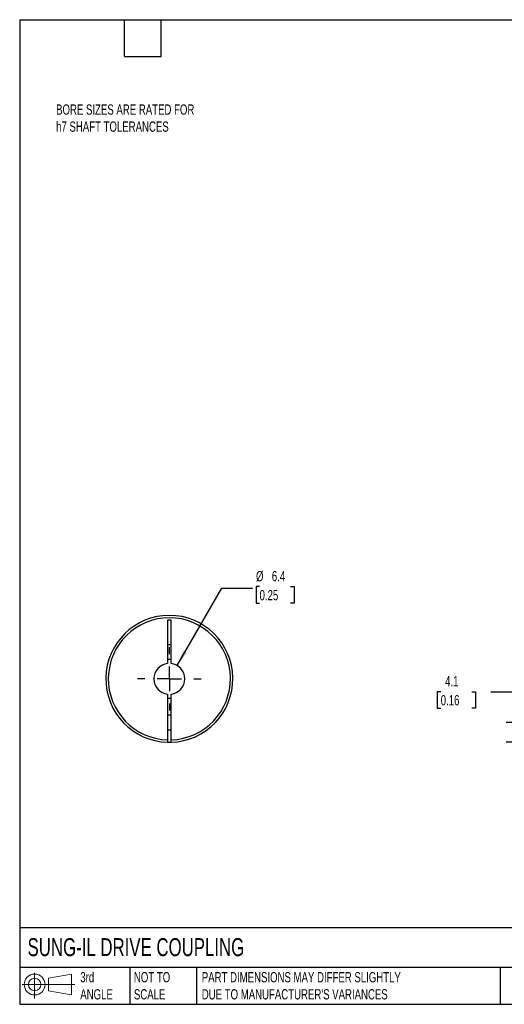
# Model space of a CAD drawing. Header units: millimetres. Extents: x 6 to 273, y 6 to 210.
# Tile 1 of 3: x 6 to 106, y 6 to 210. Entities that reach past the tile are written whole.
import ezdxf

# ---------------------------------------------------------------- set-up
doc = ezdxf.new("R2010")
doc.units = ezdxf.units.MM
doc.linetypes.add('SLD-Center', pattern=[19.05, 15.24, -1.27, 1.27, -1.27])
doc.linetypes.add('SLD-Solid', pattern=[0])
doc.layers.add('CENTER', color=40, linetype='SLD-Center')
doc.layers.add('SLD-DEFPOINTS', color=7, linetype='Continuous')
doc.layers.add('DIMENSIONS', color=140, linetype='SLD-Solid', lineweight=25)
doc.layers.add('TEXT', color=140, linetype='SLD-Solid', lineweight=25)
doc.styles.add('SLDTEXTSTYLE0', font='TXT', dxfattribs={"width": 0.7})
doc.dimstyles.new('SLDDIMSTYLE0', dxfattribs={"dimtxt": 2.158008, "dimasz": 3.302, "dimexe": 0, "dimexo": 0.0625, "dimgap": 0.539502, "dimtad": 0, "dimtih": 1, "dimtoh": 1, "dimdec": 1, "dimrnd": 1e-09, "dimzin": 12, "dimdsep": 46, "dimtxsty": 'SLDTEXTSTYLE0', "dimsah": 1, "dimcen": 0.09, "dimadec": 0, "dimazin": 3, "dimtfac": 1, "dimtdec": 1, "dimtmove": 0, "dimatfit": 0, "dimfxl": 0, "dimfrac": 2, "dimtolj": 1, "dimtzin": 12, "dimarcsym": 0})
doc.dimstyles.new('SLDDIMSTYLE4', dxfattribs={"dimtxt": 2.158008, "dimasz": 3.302, "dimexe": 0, "dimexo": 0.0625, "dimgap": 0.539502, "dimtad": 0, "dimtih": 1, "dimtoh": 1, "dimdec": 1, "dimrnd": 1e-09, "dimzin": 12, "dimdsep": 46, "dimtxsty": 'SLDTEXTSTYLE0', "dimsah": 1, "dimcen": 0, "dimadec": 0, "dimazin": 3, "dimtfac": 1, "dimtdec": 1, "dimtofl": 0, "dimtmove": 0, "dimatfit": 3, "dimfxl": 0, "dimfrac": 2, "dimtolj": 1, "dimtzin": 12, "dimarcsym": 0})

# ---------------------------------------------------------------- blocks, each defined once
blk = doc.blocks.new('Block11')
at = {"color": 7, "linetype": 'SLD-Solid', "lineweight": 18}
for p, q in [((2.59, 5.31), (2.59, 0)), ((5.48, 4.17), (10.18, 5.03)), ((5.48, 1.6), (5.48, 4.17)), ((10.18, 5.03), (10.18, 0.73)), ((0, 2.88), (10.87, 2.88)), ((5.48, 1.6), (10.18, 0.73))]:
    blk.add_line(p, q, dxfattribs=at)
for radius in [2.15, 1.29]:
    blk.add_circle((2.59, 2.88), radius, dxfattribs=at)
blk = doc.blocks.new('Block12')
at = {"layer": 'SLD-DEFPOINTS'}
blk.add_blockref('Block11', (0, 0), dxfattribs=at)
blk = doc.blocks.new('_D_1')
at = {"layer": 'DIMENSIONS'}
for p, q in [((93.2, 70.87), (92.48, 70.87)), ((92.48, 70.87), (92.48, 67.44)), ((99.61, 70.87), (100.34, 70.87)), ((100.34, 70.87), (100.34, 67.44)), ((103.51, 70.87), (109.86, 70.87)), ((109.86, 70.87), (109.86, 64.52)), ((92.48, 67.44), (93.2, 67.44)), ((100.34, 67.44), (99.61, 67.44)), ((118.62, 64.52), (106.68, 64.52)), ((120.91, 60.43), (106.68, 60.43)), ((109.86, 60.43), (109.86, 54.08))]:
    blk.add_line(p, q, dxfattribs=at)
for points in [[(109.86, 64.52), (110.36, 67.82), (109.35, 67.82)], [(109.86, 60.43), (109.35, 57.13), (110.36, 57.13)]]:
    blk.add_solid(points, dxfattribs=at)
at = {"layer": 'DIMENSIONS', "char_height": 2.117, "attachment_point": 1, "style": 'SLDTEXTSTYLE0'}
for s, insert in [('4.1', (94.1, 74.08)), ('0.16', (93.2, 70.17))]:
    blk.add_mtext(s, dxfattribs=dict(at, insert=insert))
blk = doc.blocks.new('_D_8')
at = {"layer": 'DIMENSIONS'}
for p, q in [((38.8, 76.27), (48.03, 92.25)), ((48.03, 92.25), (54.38, 92.25)), ((55.83, 92.55), (55.1, 92.55)), ((55.1, 92.55), (55.1, 89.13)), ((62.24, 92.55), (62.97, 92.55)), ((62.97, 92.55), (62.97, 89.13)), ((55.1, 89.13), (55.83, 89.13)), ((62.97, 89.13), (62.24, 89.13))]:
    blk.add_line(p, q, dxfattribs=at)
blk.add_solid([(38.8, 76.27), (40.9, 78.88), (40.02, 79.39)], dxfattribs=at)
at = {"layer": 'DIMENSIONS', "char_height": 2.117, "attachment_point": 1, "style": 'SLDTEXTSTYLE0'}
for s, insert in [('%%c', (55.1, 95.77)), ('6.4', (58.36, 95.77)), ('0.25', (55.83, 91.85))]:
    blk.add_mtext(s, dxfattribs=dict(at, insert=insert))
blk = doc.blocks.new('SW_CENTERMARKSYMBOL_3')
at = {"layer": 'CENTER', "color": 0}
for p, q in [((0, 5.08), (0, 6.54)), ((0, 0), (0, 2.54)), ((-5.08, 0), (-6.54, 0)), ((0, 0), (-2.54, 0)), ((0, 0), (0, -2.54)), ((0, 0), (2.54, 0)), ((5.08, 0), (6.54, 0)), ((0, -5.08), (0, -6.54))]:
    blk.add_line(p, q, dxfattribs=at)

msp = doc.modelspace()

# ---------------------------------------------------------------- linework, layer by layer
for p, q in [((37.59, 85.62), (36.84, 85.62)), ((36.84, 85.62), (36.84, 76.68)), ((37.59, 76.68), (37.59, 85.62)), ((36.84, 80.62), (37.59, 80.62)), ((36.84, 70.37), (36.84, 60.93)), ((37.59, 60.93), (37.59, 70.37)), ((37.59, 66.02), (36.84, 66.02)), ((36.84, 63.02), (37.59, 63.02))]:
    msp.add_line(p, q)
for radius, start, end in [(13.1, 271.6404, 268.3596), (12.6, 271.7055, 268.2945), (4, 84.6206, 95.3794), (3.18, 96.7831, 263.2169), (3.18, 276.7831, 83.2169), (4, 264.6206, 275.3794), (13.1, 268.3596, 271.6404)]:
    msp.add_arc((37.22, 73.52), radius, start, end)
for points in [[(36.84, 60.93), (36.84, 60.8), (36.84, 60.67), (36.84, 60.48), (36.84, 60.43), (36.84, 60.43)], [(37.59, 60.43), (37.59, 60.43), (37.59, 60.48), (37.59, 60.67), (37.59, 60.8), (37.59, 60.93)]]:
    msp.add_open_spline(points, degree=3, knots=[0, 0, 0, 0, 0.5, 0.5, 1, 1, 1, 1])
at = {"layer": 'TEXT'}
for p, q in [((6.35, 209.55), (273.05, 209.55)), ((6.35, 209.55), (6.35, 6.35)), ((27.94, 201.93), (27.94, 209.55)), ((35.56, 201.93), (35.56, 209.55)), ((27.94, 201.93), (35.56, 201.93)), ((273.05, 22.13), (6.35, 22.13)), ((273.05, 13.97), (6.35, 13.97)), ((29.04, 13.97), (29.04, 6.35)), ((42.84, 13.97), (42.84, 6.35)), ((105.48, 13.97), (105.48, 6.35)), ((6.35, 6.35), (273.05, 6.35))]:
    msp.add_line(p, q, dxfattribs=at)

# ---------------------------------------------------------------- block references
at = {"layer": 'CENTER'}
msp.add_blockref('SW_CENTERMARKSYMBOL_3', (37.22, 73.52), dxfattribs=at)
at = {"layer": 'SLD-DEFPOINTS'}
msp.add_blockref('Block12', (6.84, 7.55), dxfattribs=at)

# ---------------------------------------------------------------- texts
at = {"layer": 'TEXT', "attachment_point": 1, "style": 'SLDTEXTSTYLE0'}
for s, insert, char_height in [('BORE SIZES ARE RATED FOR^Jh7 SHAFT TOLERANCES', (13.86, 192.07), 2.1167), ('SUNG-IL DRIVE COUPLING', (7.97, 20), 3.7042), ('3rd^JANGLE', (18.85, 13), 2.117), ('NOT TO^JSCALE', (29.91, 13), 2.1167), ("PART DIMENSIONS MAY DIFFER SLIGHTLY ^JDUE TO MANUFACTURER'S VARIANCES", (43.91, 13), 2.1167)]:
    msp.add_mtext(s, dxfattribs=dict(at, insert=insert, char_height=char_height))

# ---------------------------------------------------------------- dimensions: what is measured, and where the dimension line sits
at = {"layer": 'DIMENSIONS'}
dim = msp.add_diameter_dim_2p(p1=(35.63, 70.77), p2=(38.8, 76.27), dimstyle='SLDDIMSTYLE4', dxfattribs=at)
dim.commit()
dim.dimension.update_dxf_attribs({"geometry": '_D_8', "text_midpoint": (59.04, 92.25), "dimtype": 163})
dim = msp.add_linear_dim(base=(109.86, 64.52), p1=(122.18, 60.43), p2=(119.89, 64.52), angle=90, dimstyle='SLDDIMSTYLE0', dxfattribs=at)
dim.commit()
dim.dimension.update_dxf_attribs({"geometry": '_D_1', "text_midpoint": (109.86, 70.87), "dimtype": 160})

doc.saveas('drawing.dxf')
